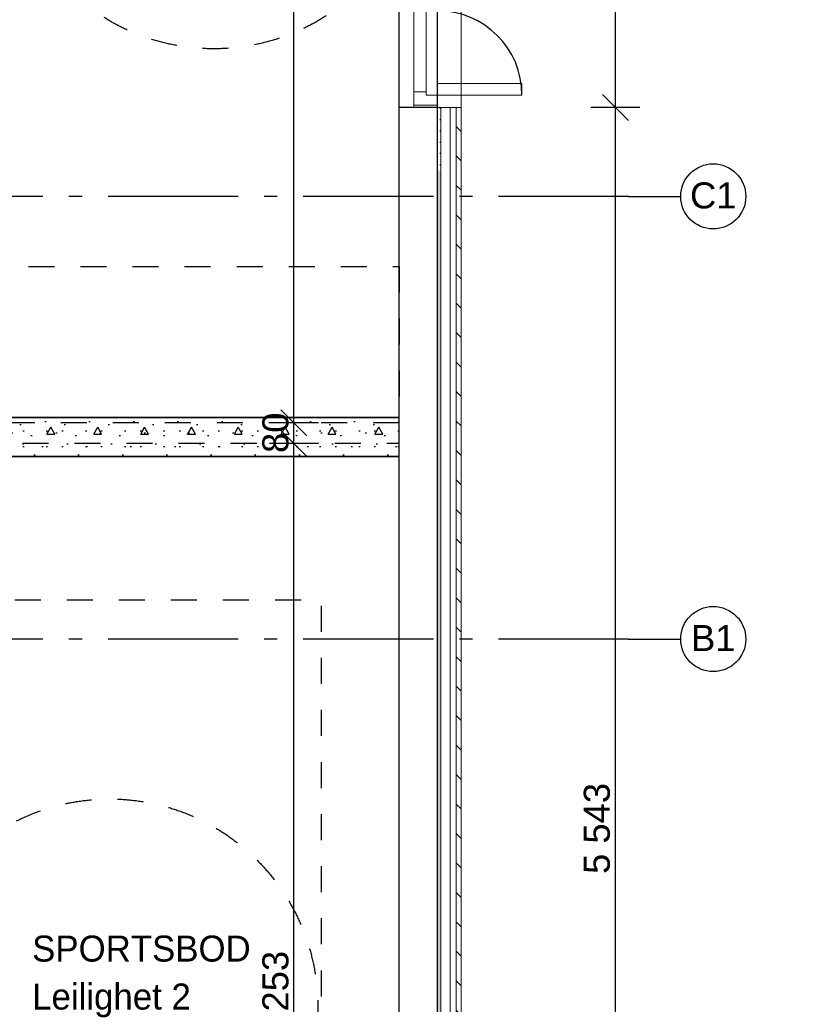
# Model space of a CAD drawing. Header units: millimetres. Extents: x -5000 to 341424, y -9235 to 550260.
# Tile 133 of 236: x 303195 to 306190, y 346368 to 350149. Entities that reach past the tile are written whole.
import ezdxf
from ezdxf.enums import TextEntityAlignment as Align

# ---------------------------------------------------------------- set-up
doc = ezdxf.new("R2010")
doc.units = ezdxf.units.MM
doc.header["$LTSCALE"] = 0.5
doc.header["$MEASUREMENT"] = 0
for name, pattern in [('Akselinje', [1500, 1000, -200, 100, -200]), ('PLINE', [0]), ('Stipling', [400, 200, -200])]:
    doc.linetypes.add(name, pattern=pattern)
for name, color, linetype in [('0(Nye konstruksjoner)', 7, 'Continuous'), ('232- Ikke-bærende yttervegger (Skravur)(Nye konstruksjoner)', 7, 'Continuous'), ('232- Ikke-bærende yttervegger(Nye konstruksjoner)', 7, 'Continuous'), ('244- Vinduer_ dører_ foldevegger(Nye konstruksjoner)', 7, 'Continuous'), ('255- Gulvoverflate(Nye konstruksjoner)', 7, 'Continuous'), ('82-- Modullinjer(Nye konstruksjoner)', 7, 'Continuous'), ('842-M___1_50 Målsetting bygning', 7, 'Continuous'), ('842-M___1_50 Målsetting bygning(Nye konstruksjoner)', 7, 'Continuous'), ('852- Teknisk_symbolsk informasjon_ bygning(Nye konstruksjoner)', 7, 'Continuous'), ('862- M___Nettoareal(Nye konstruksjoner)', 7, 'Continuous'), ('862- M___Nettoareal(Polylinje)(Nye konstruksjoner)', 7, 'Continuous'), ('862- M___Nettoareal(Tekst)(Nye konstruksjoner)', 7, 'Continuous'), ('878- Annen overflate_visuell informasjon(Nye konstruksjoner)', 7, 'Continuous')]:
    doc.layers.add(name, color=color, linetype=linetype)
for name, color, linetype, lineweight in [('234- Vinduer_ dører_ porter(Nye konstruksjoner)', 7, 'Continuous', 0), ('235- Utvendig kledning og overflate(Nye konstruksjoner)', 7, 'Continuous', 0), ('236- Innvendig kledning og overflate(Nye konstruksjoner)', 7, 'Continuous', 0)]:
    doc.layers.add(name, color=color, linetype=linetype, lineweight=lineweight)
doc.styles.add('GENERATED_STYLE_1', font='txt')
doc.styles.add('GENERATED_STYLE_3', font='arial.ttf')
doc.styles.add('GENERATED_STYLE_5', font='arial.ttf')
doc.dimstyles.new('GENERATED_STYLE__2', dxfattribs={"dimtxt": 100, "dimasz": 95, "dimexe": 0.18, "dimexo": 0.0625, "dimgap": 0, "dimtad": 1, "dimtih": 1, "dimtoh": 1, "dimdec": 0, "dimzin": 0, "dimdsep": 46, "dimtxsty": 'GENERATED_STYLE_3', "dimblk": 'ARROWHEAD_6', "dimblk1": 'ARROWHEAD_6', "dimblk2": 'ARROWHEAD_6', "dimcen": 0.09, "dimse1": 1, "dimse2": 1, "dimclrd": 256, "dimclre": 256, "dimclrt": 256, "dimadec": 1, "dimazin": 0, "dimtfac": 1, "dimtdec": 4, "dimtmove": 0, "dimatfit": 3, "dimfxl": 1, "dimtolj": 1, "dimtzin": 0, "dimarcsym": 0})
doc.dimstyles.new('GENERATED_STYLE__4', dxfattribs={"dimtxt": 100, "dimasz": 95, "dimexe": 0.18, "dimexo": 0.0625, "dimgap": 0, "dimtad": 1, "dimdec": 0, "dimzin": 0, "dimdsep": 46, "dimtxsty": 'GENERATED_STYLE_3', "dimblk": 'ARROWHEAD_6', "dimblk1": 'ARROWHEAD_6', "dimblk2": 'ARROWHEAD_6', "dimcen": 0.09, "dimse1": 1, "dimse2": 1, "dimclrd": 256, "dimclre": 256, "dimclrt": 256, "dimadec": 1, "dimazin": 0, "dimtfac": 1, "dimtdec": 4, "dimtmove": 0, "dimatfit": 3, "dimfxl": 1, "dimtolj": 1, "dimtzin": 0, "dimarcsym": 0})
pattern_1 = [(135, (0, 0), (56.568542, 56.568542), [80, 0])]
pattern_2 = [(0, (0, 0), (0, 43.30127), [0, -25]), (0, (12.5, 21.65), (0, 43.30127), [0, -25])]

# ---------------------------------------------------------------- blocks, each defined once
blk = doc.blocks.new('Dørstempel[49]', base_point=(304653, 350516.6))
at = {"layer": '852- Teknisk_symbolsk informasjon_ bygning(Nye konstruksjoner)', "char_height": 100, "attachment_point": 1, "rotation": 90, "style": 'GENERATED_STYLE_3'}
for s, insert in [('\\A1;{\\pql;\\pt0,50;\\fArial|b0|i0|c0|p0;\\W1.000000;x2\xa0090\\fArial|b0|i0|c0|p0;\\W1.000000;\\A1{\\H.66x;\\S^  ;}\\fArial|b0|i0|c0|p0;\\W1.000000;\\fArial|b0|i0|c0|p0;\\W1.000000;\\A1{\\H.66x;\\S^  ;}}', (305154.4, 350675.8)), ('\\A1;{\\pql;\\pt0,50;\\fArial|b0|i0|c0|p0;\\W1.000000;1\xa0390\\fArial|b0|i0|c0|p0;\\W1.000000;\\A1{\\H.66x;\\S^  ;}\\fArial|b0|i0|c0|p0;\\W1.000000;\\fArial|b0|i0|c0|p0;\\W1.000000;\\A1{\\H.66x;\\S^  ;}}', (305154.4, 350332.6))]:
    blk.add_mtext(s, dxfattribs=dict(at, insert=insert))
at = {"layer": '852- Teknisk_symbolsk informasjon_ bygning(Nye konstruksjoner)', "style": 'GENERATED_STYLE_3'}
for tag, p in [('DUMMY_229', (305131.6, 351087.6)), ('DUMMY_231', (305288.7, 350332.6)), ('DUMMY_233', (305445.9, 350332.6))]:
    blk.add_attdef(tag, text='', height=100, rotation=90, dxfattribs=at).set_placement(p, align=Align.TOP_LEFT)
blk.add_attdef('AC_WIDO_ID', text='', height=100, rotation=90, dxfattribs=at).set_placement((305131.6, 350742.7), align=Align.BOTTOM_CENTER)
for tag, p in [('DUMMY_228', (305131.6, 350256.4)), ('DUMMY_230', (305288.7, 350256.4)), ('DUMMY_232', (305445.9, 350256.4))]:
    blk.add_attdef(tag, text='', height=100, rotation=90, dxfattribs=at).set_placement(p, align=Align.TOP_RIGHT)
blk = doc.blocks.new('Dør tofløyet asymmetrisk[16]')
at = {"layer": '234- Vinduer_ dører_ porter(Nye konstruksjoner)', "linetype": 'PLINE'}
for p, q in [((304653, 349811.6), (304653, 351221.6)), ((304709, 351211.6), (304709, 351221.6)), ((304801, 351221.6), (304709, 351221.6)), ((304709, 351211.6), (304801, 351211.6)), ((304709, 351161.6), (304709, 351211.6)), ((304801, 351211.6), (304801, 351221.6)), ((304801, 351211.6), (304801, 351173.6)), ((304891, 349811.6), (304891, 351221.6)), ((304801, 351173.6), (304757, 351173.6)), ((304757, 351173.6), (304757, 351161.6)), ((305791, 351173.6), (304801, 351173.6)), ((304801, 351173.6), (304801, 351129.6)), ((305791, 351129.6), (305791, 351173.6)), ((304709, 351161.6), (304709, 349871.6)), ((304757, 351161.6), (304709, 351161.6)), ((304757, 349871.6), (304757, 351161.6)), ((304801, 351129.6), (305791, 351129.6)), ((304801, 349859.6), (304801, 349903.6)), ((304801, 349903.6), (305125, 349903.6)), ((305125, 349903.6), (305125, 349859.6)), ((304709, 349871.6), (304757, 349871.6)), ((304709, 349821.6), (304709, 349871.6)), ((304757, 349871.6), (304757, 349859.6)), ((304757, 349859.6), (304801, 349859.6)), ((304801, 349859.6), (304801, 349821.6)), ((305125, 349859.6), (304801, 349859.6)), ((304709, 349821.6), (304709, 349811.6)), ((304801, 349821.6), (304709, 349821.6)), ((304801, 349821.6), (304801, 349811.6)), ((304801, 349811.6), (304709, 349811.6))]:
    blk.add_line(p, q, dxfattribs=at)
at = {"layer": '235- Utvendig kledning og overflate(Nye konstruksjoner)', "linetype": 'PLINE'}
for p, q in [((304813, 351221.6), (304801, 351221.6)), ((304849, 351221.6), (304813, 351221.6)), ((304872, 351221.6), (304849, 351221.6)), ((304891, 351221.6), (304872, 351221.6)), ((304813, 349811.6), (304801, 349811.6)), ((304849, 349811.6), (304813, 349811.6)), ((304872, 349811.6), (304849, 349811.6)), ((304891, 349811.6), (304872, 349811.6))]:
    blk.add_line(p, q, dxfattribs=at)
at = {"layer": '244- Vinduer_ dører_ foldevegger(Nye konstruksjoner)', "linetype": 'PLINE'}
for p, q in [((304709, 351221.6), (304653, 351221.6)), ((304801, 351221.6), (304709, 351221.6)), ((304801, 351221.6), (304709, 351221.6)), ((304709, 349811.6), (304653, 349811.6)), ((304801, 349811.6), (304709, 349811.6)), ((304801, 349811.6), (304709, 349811.6))]:
    blk.add_line(p, q, dxfattribs=at)
for centre, radius, start, end in [((304801, 351173.6), 990, 270, 0), ((304801, 349859.6), 324, 0, 90)]:
    blk.add_arc(centre, radius, start, end, dxfattribs=at)
at = {"layer": '852- Teknisk_symbolsk informasjon_ bygning(Nye konstruksjoner)'}
ref = blk.add_blockref('Dørstempel[49]', (304653, 350516.6), dxfattribs=at)
ref.add_attrib('AC_WIDO_ID', 'BD-01-1-E', dxfattribs={"color": 7, "height": 100, "rotation": 90, "style": 'GENERATED_STYLE_3'}).set_placement((305131.6, 350742.7), align=Align.BOTTOM_CENTER)
blk = doc.blocks.new('Standard grid marker[85]', base_point=(305734.8, 347770.7))
at = {"layer": '82-- Modullinjer(Nye konstruksjoner)', "linetype": 'Akselinje'}
for q in [(271734.8, 347770.7), (305734.8, 347770.7)]:
    blk.add_line((305534.8, 347770.7), q, dxfattribs=at)
at = {"layer": '82-- Modullinjer(Nye konstruksjoner)', "linetype": 'PLINE'}
blk.add_circle((305859.8, 347770.7), 125, dxfattribs=at)
at = {"layer": '82-- Modullinjer(Nye konstruksjoner)', "linetype": 'Akselinje'}
blk.add_point((305534.8, 347770.7), dxfattribs=at)
blk.add_point((305534.8, 347770.7), dxfattribs=at)
at = {"layer": '82-- Modullinjer(Nye konstruksjoner)', "style": 'GENERATED_STYLE_5'}
for tag, p in [('AC_MarkerText_1_1', (271409.8, 347824.4)), ('AC_MarkerText_1_0', (305859.8, 347824.4))]:
    blk.add_attdef(tag, text='', height=100, rotation=360, dxfattribs=at).set_placement(p, align=Align.TOP_CENTER)
blk = doc.blocks.new('Standard grid marker[95]', base_point=(305734.8, 349470.7))
at = {"layer": '82-- Modullinjer(Nye konstruksjoner)', "linetype": 'Akselinje'}
for q in [(271734.8, 349470.7), (305734.8, 349470.7)]:
    blk.add_line((305534.8, 349470.7), q, dxfattribs=at)
at = {"layer": '82-- Modullinjer(Nye konstruksjoner)', "linetype": 'PLINE'}
blk.add_circle((305859.8, 349470.7), 125, dxfattribs=at)
at = {"layer": '82-- Modullinjer(Nye konstruksjoner)', "linetype": 'Akselinje'}
blk.add_point((305534.8, 349470.7), dxfattribs=at)
blk.add_point((305534.8, 349470.7), dxfattribs=at)
at = {"layer": '82-- Modullinjer(Nye konstruksjoner)', "style": 'GENERATED_STYLE_5'}
for tag, p in [('AC_MarkerText_1_1', (271409.8, 349524.4)), ('AC_MarkerText_1_0', (305859.8, 349524.4))]:
    blk.add_attdef(tag, text='', height=100, rotation=360, dxfattribs=at).set_placement(p, align=Align.TOP_CENTER)
blk = doc.blocks.new('*D705')
at = {"layer": '842-M___1_50 Målsetting bygning(Nye konstruksjoner)', "linetype": 'PLINE'}
for p, q in [((304801, 362727.6), (304801, 362915.1)), ((308450.9, 362727.6), (308450.9, 362915.1)), ((304851, 362871.4), (304751, 362771.4)), ((308500.9, 362871.4), (308400.9, 362771.4)), ((304801, 362821.4), (308450.9, 362821.4))]:
    blk.add_line(p, q, dxfattribs=at)
at = {"layer": '842-M___1_50 Målsetting bygning(Nye konstruksjoner)', "insert": (306454.4, 362841.4), "char_height": 100, "attachment_point": 7, "style": 'GENERATED_STYLE_3'}
blk.add_mtext('\\A1;{\\pql;\\fArial|b0|i0|c0|p0;\\W1.000000;3\xa0650}', dxfattribs=at)
blk = doc.blocks.new('ARROWHEAD_6')
at = {"linetype": 'Continuous'}
for p, q in [((-0.5, -0.5), (0.5, 0.5)), ((0, 0), (-1, 0))]:
    blk.add_line(p, q, dxfattribs=at)
blk = doc.blocks.new('*D752')
at = {"layer": '842-M___1_50 Målsetting bygning', "linetype": 'PLINE'}
for p, q in [((305433.8, 349861.6), (305533.8, 349761.6)), ((305577.6, 349811.6), (305390.1, 349811.6)), ((305483.8, 344268.7), (305483.8, 349811.6)), ((305433.8, 344318.7), (305533.8, 344218.7)), ((305577.6, 344268.7), (305390.1, 344268.7))]:
    blk.add_line(p, q, dxfattribs=at)
at = {"layer": '842-M___1_50 Målsetting bygning', "insert": (305463.8, 346868.5), "char_height": 100, "attachment_point": 7, "rotation": 90, "style": 'GENERATED_STYLE_3'}
blk.add_mtext('\\A1;{\\pql;\\fArial|b0|i0|c0|p0;\\W1.000000;5\xa0543}', dxfattribs=at)
blk = doc.blocks.new('*D753')
at = {"layer": '842-M___1_50 Målsetting bygning', "linetype": 'PLINE'}
for p, q in [((305433.8, 351271.6), (305533.8, 351171.6)), ((305577.6, 351221.6), (305390.1, 351221.6)), ((305483.8, 349811.6), (305483.8, 351221.6)), ((305433.8, 349861.6), (305533.8, 349761.6)), ((305577.6, 349811.6), (305390.1, 349811.6))]:
    blk.add_line(p, q, dxfattribs=at)
at = {"layer": '842-M___1_50 Målsetting bygning', "char_height": 100, "attachment_point": 7, "rotation": 90, "style": 'GENERATED_STYLE_3'}
for s, insert in [('\\A1;{\\pql;\\fArial|b0|i0|c0|p0;\\W1.000000;1\xa0410}', (305463.8, 350345)), ('\\A1;{\\pql;\\fArial|b0|i0|c0|p0;\\W1.000000;2\xa0110}', (305603.8, 350350.1))]:
    blk.add_mtext(s, dxfattribs=dict(at, insert=insert))
blk = doc.blocks.new('*D860')
at = {"layer": '842-M___1_50 Målsetting bygning', "linetype": 'PLINE'}
for p, q in [((302741, 343580.9), (302741, 343768.4)), ((304653, 343580.9), (304653, 343768.4)), ((302791, 343724.7), (302691, 343624.7)), ((304703, 343724.7), (304603, 343624.7)), ((302741, 343674.7), (304653, 343674.7))]:
    blk.add_line(p, q, dxfattribs=at)
at = {"layer": '842-M___1_50 Målsetting bygning', "char_height": 100, "attachment_point": 7, "style": 'GENERATED_STYLE_3'}
for s, insert in [('\\A1;{\\pql;\\fArial|b0|i0|c0|p0;\\W1.000000;1\xa0912}', (303525.4, 343694.7)), ('\\A1;{\\pql;\\fArial|b0|i0|c0|p0;\\W1.000000;148}', (304612.6, 343694.7))]:
    blk.add_mtext(s, dxfattribs=dict(at, insert=insert))
blk = doc.blocks.new('*D861')
at = {"layer": '842-M___1_50 Målsetting bygning', "linetype": 'PLINE'}
for p, q in [((304653, 343580.9), (304653, 343768.4)), ((304801, 343580.9), (304801, 343768.4)), ((304703, 343724.7), (304603, 343624.7)), ((304751, 343624.7), (304851, 343724.7)), ((304653, 343674.7), (304801, 343674.7)), ((304801, 343674.7), (304876, 343674.7))]:
    blk.add_line(p, q, dxfattribs=at)
blk = doc.blocks.new('*D862')
at = {"layer": '842-M___1_50 Målsetting bygning', "linetype": 'PLINE'}
for p, q in [((304653, 343394), (304653, 343206.5)), ((304801, 343394), (304801, 343206.5)), ((304603, 343250.2), (304703, 343350.2)), ((304751, 343250.2), (304851, 343350.2)), ((304801, 343300.2), (304653, 343300.2)), ((304876, 343300.2), (304801, 343300.2))]:
    blk.add_line(p, q, dxfattribs=at)
blk = doc.blocks.new('*D863')
at = {"layer": '842-M___1_50 Målsetting bygning', "linetype": 'PLINE'}
for p, q in [((303051, 343394), (303051, 343206.5)), ((304653, 343394), (304653, 343206.5)), ((303001, 343250.2), (303101, 343350.2)), ((304603, 343250.2), (304703, 343350.2)), ((304653, 343300.2), (303051, 343300.2))]:
    blk.add_line(p, q, dxfattribs=at)
at = {"layer": '842-M___1_50 Målsetting bygning', "char_height": 100, "attachment_point": 7, "style": 'GENERATED_STYLE_3'}
for s, insert in [('\\A1;{\\pql;\\fArial|b0|i0|c0|p0;\\W1.000000;1\xa0602}', (303680.4, 343320.2)), ('\\A1;{\\pql;\\fArial|b0|i0|c0|p0;\\W1.000000;148}', (304612.6, 343320.2))]:
    blk.add_mtext(s, dxfattribs=dict(at, insert=insert))
blk = doc.blocks.new('*D1041')
at = {"layer": '842-M___1_50 Målsetting bygning', "linetype": 'PLINE'}
for p, q in [((304199, 348571.5), (304299, 348471.5)), ((304342.7, 348521.5), (304155.2, 348521.5)), ((304249, 344268.7), (304249, 348521.5)), ((304199, 344318.7), (304299, 344218.7)), ((304342.7, 344268.7), (304155.2, 344268.7)), ((304249, 344193.7), (304249, 344268.7))]:
    blk.add_line(p, q, dxfattribs=at)
at = {"layer": '842-M___1_50 Målsetting bygning', "char_height": 100, "attachment_point": 7, "rotation": 90, "style": 'GENERATED_STYLE_3'}
for s, insert in [('\\A1;{\\pql;\\fArial|b0|i0|c0|p0;\\W1.000000;80}', (304229, 348485.2)), ('\\A1;{\\pql;\\fArial|b0|i0|c0|p0;\\W1.000000;4\xa0253}', (304229, 346223.5))]:
    blk.add_mtext(s, dxfattribs=dict(at, insert=insert))
blk = doc.blocks.new('*D1042')
at = {"layer": '842-M___1_50 Målsetting bygning', "linetype": 'PLINE'}
for p, q in [((304199, 348651.5), (304299, 348551.5)), ((304342.7, 348601.5), (304155.2, 348601.5)), ((304199, 348571.5), (304299, 348471.5)), ((304249, 348521.5), (304249, 348601.5))]:
    blk.add_line(p, q, dxfattribs=at)
blk = doc.blocks.new('*D1043')
at = {"layer": '842-M___1_50 Målsetting bygning', "linetype": 'PLINE'}
for p, q in [((304199, 352481.7), (304299, 352381.7)), ((304342.7, 352431.7), (304155.2, 352431.7)), ((304249, 348601.5), (304249, 352431.7)), ((304199, 348651.5), (304299, 348551.5)), ((304342.7, 348601.5), (304155.2, 348601.5))]:
    blk.add_line(p, q, dxfattribs=at)
at = {"layer": '842-M___1_50 Målsetting bygning', "char_height": 100, "attachment_point": 7, "rotation": 90, "style": 'GENERATED_STYLE_3'}
for s, insert in [('\\A1;{\\pql;\\fArial|b0|i0|c0|p0;\\W1.000000;80}', (304229, 352395.4)), ('\\A1;{\\pql;\\fArial|b0|i0|c0|p0;\\W1.000000;3\xa0830}', (304229, 350345))]:
    blk.add_mtext(s, dxfattribs=dict(at, insert=insert))
blk = doc.blocks.new('SPORTSBOD_Leilighet 2_43', base_point=(303635.1, 346399.3))
at = {"layer": '862- M___Nettoareal(Polylinje)(Nye konstruksjoner)', "linetype": 'PLINE', "flags": 128}
blk.add_lwpolyline([(302741, 348471.5), (302741, 344268.7), (304653, 344268.7), (304653, 348471.5)], close=True, dxfattribs=at)
at = {"layer": '862- M___Nettoareal(Tekst)(Nye konstruksjoner)', "style": 'GENERATED_STYLE_1'}
for tag, p in [('DUMMY_861', (304027, 346681.7)), ('ROOM_NAME', (303243.2, 346631.9)), ('DUMMY_862', (304027, 346493.4)), ('ROOM_NUMBER', (303243.2, 346447.7)), ('DUMMY_863', (303243.2, 346305.2))]:
    blk.add_attdef(tag, text='', height=100, dxfattribs=at).set_placement(p, align=Align.TOP_LEFT)
blk = doc.blocks.new('S.BOD_Leil. 7_44', base_point=(303857.2, 350811.6))
at = {"layer": '862- M___Nettoareal(Polylinje)(Nye konstruksjoner)', "linetype": 'PLINE', "flags": 128}
blk.add_lwpolyline([(303141, 352431.7), (303141, 349380.7), (302741, 349380.7), (302741, 348621.5), (304653, 348621.5), (304653, 352431.7)], close=True, dxfattribs=at)
at = {"layer": '862- M___Nettoareal(Tekst)(Nye konstruksjoner)', "insert": (303682.3, 350668.3), "char_height": 100, "attachment_point": 1, "style": 'GENERATED_STYLE_1'}
blk.add_mtext('\\A1;{\\pql;\\pt0,2300;\\fAvenir Light|b0|i0|c0|p0;\\W1.000000;6,1\\fAvenir Light|b0|i0|c0|p0;\\W1.000000;\\A1{\\H.66x;\\S^  ;}\\fAvenir Light|b0|i0|c0|p0;\\W1.000000; m\\fAvenir Light|b0|i0|c0|p0;\\W1.000000;\\A1{\\H.66x;\\S2^  ;}}', dxfattribs=at)
at = {"layer": '862- M___Nettoareal(Tekst)(Nye konstruksjoner)', "style": 'GENERATED_STYLE_1'}
for tag, p in [('DUMMY_861', (304054.7, 351094)), ('ROOM_NAME', (303659.7, 351044.2)), ('DUMMY_862', (304054.7, 350905.8)), ('ROOM_NUMBER', (303659.7, 350860)), ('DUMMY_863', (303659.7, 350717.5))]:
    blk.add_attdef(tag, text='', height=100, dxfattribs=at).set_placement(p, align=Align.TOP_LEFT)

msp = doc.modelspace()

# ---------------------------------------------------------------- hatches: boundary and pattern name
at = {"layer": '232- Ikke-bærende yttervegger (Skravur)(Nye konstruksjoner)', "linetype": 'Continuous'}
h = msp.add_hatch(dxfattribs=at)
h.set_pattern_fill('Prikker_tett', color=256, style=0, pattern_type=2)
h.set_pattern_definition(pattern_2)
h.paths.add_polyline_path([(304801, 349811.6), (304801, 349570.7), (304813, 349570.7), (304813, 349811.6)])
h = msp.add_hatch(dxfattribs=at)
h.set_pattern_fill('Skrålinjer_2', color=256, style=0, pattern_type=2)
h.set_pattern_definition(pattern_1)
h.paths.add_polyline_path([(304872, 349811.6), (304872, 349570.7), (304891, 349570.7), (304891, 349811.6)])
h = msp.add_hatch(dxfattribs=at)
h.set_pattern_fill('Prikker_tett', color=256, style=0, pattern_type=2)
h.set_pattern_definition(pattern_2)
h.paths.add_polyline_path([(304813, 344120.7), (304813, 349570.7), (304801, 349570.7), (304801, 344120.7)])
h = msp.add_hatch(dxfattribs=at)
h.set_pattern_fill('Skrålinjer_2', color=256, style=0, pattern_type=2)
h.set_pattern_definition(pattern_1)
h.paths.add_polyline_path([(304891, 344049.7), (304891, 349570.7), (304872, 349570.7), (304872, 344049.7)])
h = msp.add_hatch(dxfattribs=at)
h.set_pattern_fill('Betong_strukturell', color=256, style=0, pattern_type=2)
h.set_pattern_definition([(0, (0, 0), (0, 311.76916), [30, -150]), (0, (90, 155.9), (0, 311.76916), [30, -150]), (60, (0, 0), (-270.00001, 155.88458), [30, -150]), (60, (180, 0), (-270.00001, 155.88458), [30, -150]), (120, (30, 0), (270.00001, 155.88458), [30, -150]), (120, (210, 0), (270.00001, 155.88458), [30, -150]), (0, (0, 30), (0, 60.000002), [0, -60.000002, 0, -90.000004]), (45, (30, 30), (-42.4264086, 42.4264086), [0, -45.000002, 0, -75.000003])])
h.paths.add_polyline_path([(302741, 348471.5), (304653, 348471.5), (304653, 348621.5), (302741, 348621.5)])

# ---------------------------------------------------------------- linework, layer by layer
at = {"layer": '0(Nye konstruksjoner)', "linetype": 'Stipling'}
for centre in [(303941, 350837.5), (303541, 346356.4)]:
    msp.add_circle(centre, 800, dxfattribs=at)
at = {"layer": '232- Ikke-bærende yttervegger(Nye konstruksjoner)', "linetype": 'PLINE'}
for p, q in [((304709, 349811.6), (304653, 349811.6)), ((304801, 349811.6), (304709, 349811.6)), ((304801, 349570.7), (304801, 349811.6)), ((304801, 344268.7), (304801, 349570.7))]:
    msp.add_line(p, q, dxfattribs=at)
at = {"layer": '232- Ikke-bærende yttervegger(Nye konstruksjoner)', "linetype": 'PLINE', "flags": 128}
for points in [[(304653, 348621.5), (302741, 348621.5)], [(304653, 348471.5), (304653, 348621.5)], [(302741, 348471.5), (304653, 348471.5)]]:
    msp.add_lwpolyline(points, dxfattribs=at)
at = {"layer": '235- Utvendig kledning og overflate(Nye konstruksjoner)', "linetype": 'PLINE'}
for p, q in [((304813, 349811.6), (304801, 349811.6)), ((304813, 349570.7), (304813, 349811.6)), ((304849, 349811.6), (304813, 349811.6)), ((304849, 349570.7), (304849, 349811.6)), ((304872, 349811.6), (304849, 349811.6)), ((304872, 349570.7), (304872, 349811.6)), ((304891, 349811.6), (304872, 349811.6)), ((304813, 344120.7), (304813, 349570.7)), ((304849, 344108.7), (304849, 349570.7)), ((304872, 344072.7), (304872, 349570.7))]:
    msp.add_line(p, q, dxfattribs=at)
at = {"layer": '235- Utvendig kledning og overflate(Nye konstruksjoner)', "linetype": 'PLINE', "flags": 128}
for points in [[(304891, 349570.7), (304891, 349811.6)], [(304891, 344049.7), (304891, 349570.7)]]:
    msp.add_lwpolyline(points, dxfattribs=at)
at = {"layer": '236- Innvendig kledning og overflate(Nye konstruksjoner)', "linetype": 'PLINE', "flags": 128}
for points in [[(304653, 349811.6), (304653, 349570.7)], [(304653, 349570.7), (304653, 344268.7)]]:
    msp.add_lwpolyline(points, dxfattribs=at)
at = {"layer": '255- Gulvoverflate(Nye konstruksjoner)', "linetype": 'PLINE', "flags": 128}
for points in [[(304801, 356690.6), (303141, 356690.6), (303141, 349380.7), (302593, 349380.7), (302593, 344120.7), (304801, 344120.7)], [(303051, 356690.6), (303051, 349470.7), (302593, 349470.7), (302593, 344120.7), (304801, 344120.7), (304801, 356690.6)]]:
    msp.add_lwpolyline(points, close=True, dxfattribs=at)
at = {"layer": '878- Annen overflate_visuell informasjon(Nye konstruksjoner)', "linetype": 'Stipling', "flags": 128}
for points in [[(304653, 349201.5), (304653, 348601.5), (302741, 348601.5), (302741, 349201.5)], [(304653, 344268.7), (304653, 348521.5), (302741, 348521.5), (302741, 347921.5), (304353, 347921.5), (304353, 344868.7), (302741, 344868.7), (302741, 344268.7)]]:
    msp.add_lwpolyline(points, close=True, dxfattribs=at)

# ---------------------------------------------------------------- block references
at = {"layer": '244- Vinduer_ dører_ foldevegger(Nye konstruksjoner)', "linetype": 'PLINE'}
msp.add_blockref('Dør tofløyet asymmetrisk[16]', (0, 0), dxfattribs=at)
at = {"layer": '82-- Modullinjer(Nye konstruksjoner)', "linetype": 'PLINE'}
ref = msp.add_blockref('Standard grid marker[95]', (305734.8, 349470.7), dxfattribs=at)
ref.add_attrib('AC_MarkerText_1', 'C1', dxfattribs={"color": 7, "height": 100, "rotation": 360, "style": 'GENERATED_STYLE_5'}).set_placement((305859.8, 349524.4), align=Align.TOP_CENTER)
ref = msp.add_blockref('Standard grid marker[85]', (305734.8, 347770.7), dxfattribs=at)
ref.add_attrib('AC_MarkerText_1', 'B1', dxfattribs={"color": 7, "height": 100, "rotation": 360, "style": 'GENERATED_STYLE_5'}).set_placement((305859.8, 347824.4), align=Align.TOP_CENTER)
at = {"layer": '862- M___Nettoareal(Nye konstruksjoner)', "linetype": 'Continuous'}
msp.add_blockref('S.BOD_Leil. 7_44', (303857.2, 350811.6), dxfattribs=at)
ref = msp.add_blockref('SPORTSBOD_Leilighet 2_43', (303635.1, 346399.3), dxfattribs=at)
ref.add_attrib('ROOM_NAME', 'SPORTSBOD', dxfattribs={"layer": '862- M___Nettoareal(Tekst)(Nye konstruksjoner)', "color": 7, "height": 100, "style": 'GENERATED_STYLE_1'}).set_placement((303243.2, 346631.9), align=Align.TOP_LEFT)
ref.add_attrib('ROOM_NUMBER', 'Leilighet 2', dxfattribs={"layer": '862- M___Nettoareal(Tekst)(Nye konstruksjoner)', "color": 7, "height": 100, "style": 'GENERATED_STYLE_1'}).set_placement((303243.2, 346447.7), align=Align.TOP_LEFT)

# ---------------------------------------------------------------- dimensions: what is measured, and where the dimension line sits
at = {"layer": '842-M___1_50 Målsetting bygning', "linetype": 'Continuous'}
for base, p1, p2, picture, middle in [((303051, 343300.2), (304653, 346919.7), (303051, 353080.7), '*D863', (303852, 343370.2)), ((304653, 343300.2), (304801, 346845.7), (304653, 346919.7), '*D862', (304726.8, 343370.2))]:
    dim = msp.add_linear_dim(base=base, p1=p1, p2=p2, angle=180, dimstyle='GENERATED_STYLE__2', dxfattribs=at)
    dim.commit()
    dim.dimension.update_dxf_attribs({"geometry": picture, "text_midpoint": middle, "dimtype": 160})
for base, p1, p2, picture, middle in [((304249, 352431.7), (304653, 348601.5), (304653, 352431.7), '*D1043', (304179, 350516.5)), ((305483.8, 351221.6), (304653, 349811.6), (304653, 351221.6), '*D753', (305413.8, 350516.5)), ((305483.8, 349811.6), (304653, 344268.7), (304653, 349811.6), '*D752', (305413.8, 347040.1)), ((304249, 348601.5), (304653, 348521.5), (304653, 348601.5), '*D1042', (304179, 348561.3)), ((304249, 348521.5), (303697, 344268.7), (304653, 348521.5), '*D1041', (304179, 346395))]:
    dim = msp.add_linear_dim(base=base, p1=p1, p2=p2, angle=90, dimstyle='GENERATED_STYLE__4', dxfattribs=at)
    dim.commit()
    dim.dimension.update_dxf_attribs({"geometry": picture, "text_midpoint": middle, "dimtype": 160, "text_rotation": 90})
for base, p1, p2, picture, middle in [((304653, 343674.7), (302741, 345974.7), (304653, 346919.7), '*D860', (303697, 343744.7)), ((304801, 343674.7), (304653, 346919.7), (304801, 346845.7), '*D861', (304726.8, 343744.7))]:
    dim = msp.add_linear_dim(base=base, p1=p1, p2=p2, dimstyle='GENERATED_STYLE__2', dxfattribs=at)
    dim.commit()
    dim.dimension.update_dxf_attribs({"geometry": picture, "text_midpoint": middle, "dimtype": 160})
at = {"layer": '842-M___1_50 Målsetting bygning(Nye konstruksjoner)', "linetype": 'Continuous'}
dim = msp.add_linear_dim(base=(308450.9, 362821.4), p1=(304801, 353130.7), p2=(308450.9, 347897.8), dimstyle='GENERATED_STYLE__2', dxfattribs=at)
dim.commit()
dim.dimension.update_dxf_attribs({"geometry": '*D705', "text_midpoint": (306625.9, 362891.4), "dimtype": 160})

doc.saveas('drawing.dxf')
